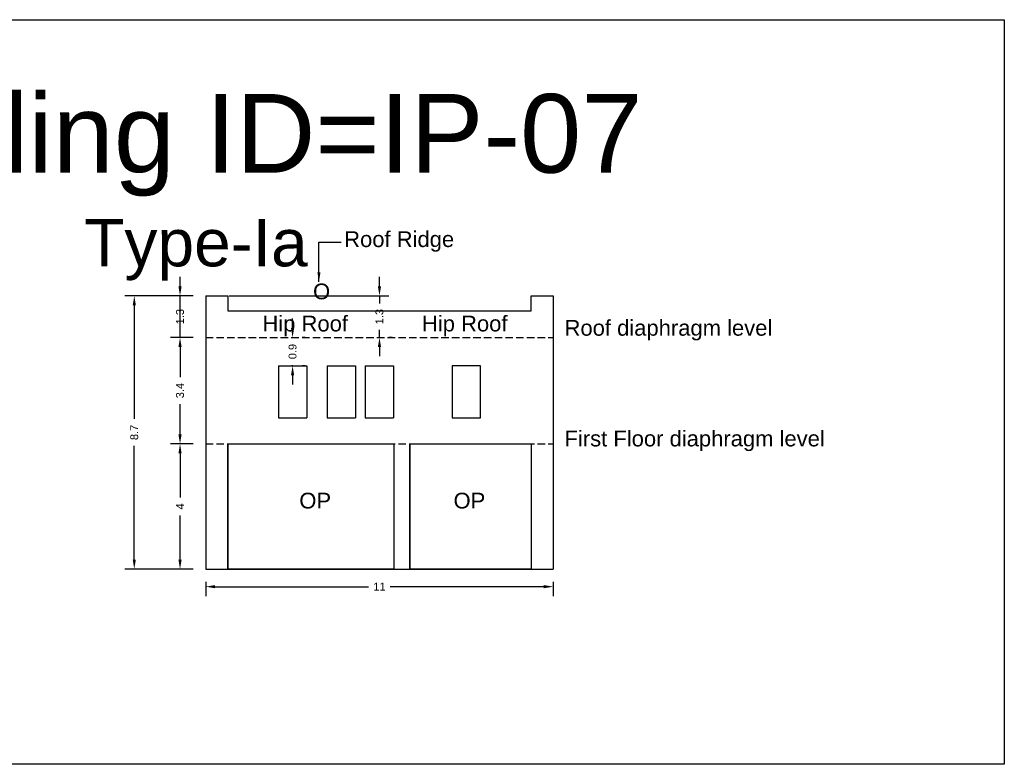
# Model space of a CAD drawing. Header units: metres. Extents: x 3416658 to 3417184, y -6712896 to -6712690.
# Tile 51 of 58: x 3417017 to 3417048, y -6712714 to -6712690. Entities that reach past the tile are written whole.
import ezdxf

# ---------------------------------------------------------------- set-up
doc = ezdxf.new("R2010")
doc.units = ezdxf.units.M
doc.linetypes.add('ACAD_ISO02W100', pattern=[15, 12, -3])
doc.layers.add('Dotted', color=7, linetype='ACAD_ISO02W100', plot=False)
doc.styles.get("Standard").update_dxf_attribs({"font": 'arial.ttf'})
doc.dimstyles.new('ISO-25', dxfattribs={"dimtxt": 0.25, "dimasz": 0.3, "dimexe": 0.3, "dimexo": 0.4, "dimgap": 0.2, "dimtad": 0, "dimdec": 1, "dimdsep": 46, "dimtxsty": 'Standard', "dimcen": 2.5, "dimadec": 0, "dimazin": 0, "dimtfac": 1, "dimtdec": 1, "dimtmove": 0, "dimatfit": 3, "dimfxl": 1, "dimarcsym": 0})

# ---------------------------------------------------------------- blocks, each defined once
blk = doc.blocks.new('*D45')
at = {"color": 0, "lineweight": -2, "transparency": 16777216}
for p, q in [((3417022.367, -6712703.556), (3417021.652, -6712703.556)), ((3417021.952, -6712703.856), (3417021.952, -6712705.26)), ((3417021.952, -6712707.236), (3417021.952, -6712705.832)), ((3417022.367, -6712707.536), (3417021.652, -6712707.536))]:
    blk.add_line(p, q, dxfattribs=at)
at = {"color": 0, "transparency": 16777216}
for points in [[(3417021.902, -6712703.856), (3417022.002, -6712703.856), (3417021.952, -6712703.556)], [(3417021.902, -6712707.236), (3417022.002, -6712707.236), (3417021.952, -6712707.536)]]:
    blk.add_solid(points, dxfattribs=at)
at = {"layer": 'Defpoints', "color": 0, "transparency": 16777216}
for p in [(3417021.952, -6712703.556), (3417022.767, -6712703.556), (3417022.767, -6712707.536)]:
    blk.add_point(p, dxfattribs=at)
at = {"color": 0, "transparency": 16777216, "insert": (3417021.952, -6712705.546), "char_height": 0.25, "attachment_point": 5, "rotation": 90}
blk.add_mtext('4', dxfattribs=at)
blk = doc.blocks.new('*D46')
at = {"color": 0, "lineweight": -2, "transparency": 16777216}
for p, q in [((3417022.367, -6712700.176), (3417021.652, -6712700.176)), ((3417021.952, -6712700.476), (3417021.952, -6712701.439)), ((3417021.952, -6712703.256), (3417021.952, -6712702.293)), ((3417022.367, -6712703.556), (3417021.652, -6712703.556))]:
    blk.add_line(p, q, dxfattribs=at)
at = {"color": 0, "transparency": 16777216}
for points in [[(3417021.902, -6712700.476), (3417022.002, -6712700.476), (3417021.952, -6712700.176)], [(3417021.902, -6712703.256), (3417022.002, -6712703.256), (3417021.952, -6712703.556)]]:
    blk.add_solid(points, dxfattribs=at)
at = {"layer": 'Defpoints', "color": 0, "transparency": 16777216}
for p in [(3417021.952, -6712700.176), (3417022.767, -6712700.176), (3417022.767, -6712703.556)]:
    blk.add_point(p, dxfattribs=at)
at = {"color": 0, "transparency": 16777216, "insert": (3417021.952, -6712701.866), "char_height": 0.25, "attachment_point": 5, "rotation": 90}
blk.add_mtext('3.4', dxfattribs=at)
blk = doc.blocks.new('*D47')
at = {"color": 0, "lineweight": -2, "transparency": 16777216}
for p, q in [((3417021.952, -6712698.556), (3417021.952, -6712698.256)), ((3417022.367, -6712698.856), (3417021.652, -6712698.856)), ((3417021.952, -6712700.176), (3417021.952, -6712698.856)), ((3417022.367, -6712700.176), (3417021.652, -6712700.176)), ((3417021.952, -6712700.476), (3417021.952, -6712700.776))]:
    blk.add_line(p, q, dxfattribs=at)
at = {"color": 0, "transparency": 16777216}
for points in [[(3417021.902, -6712698.556), (3417022.002, -6712698.556), (3417021.952, -6712698.856)], [(3417021.902, -6712700.476), (3417022.002, -6712700.476), (3417021.952, -6712700.176)]]:
    blk.add_solid(points, dxfattribs=at)
at = {"layer": 'Defpoints', "color": 0, "transparency": 16777216}
for p in [(3417021.952, -6712698.856), (3417022.767, -6712698.856), (3417022.767, -6712700.176)]:
    blk.add_point(p, dxfattribs=at)
at = {"color": 0, "transparency": 16777216, "insert": (3417021.952, -6712699.516), "char_height": 0.25, "attachment_point": 5, "rotation": 90}
blk.add_mtext('1.3', dxfattribs=at)
blk = doc.blocks.new('*D48')
at = {"color": 0, "lineweight": -2, "transparency": 16777216}
for p, q in [((3417022.367, -6712698.856), (3417020.199, -6712698.856)), ((3417020.499, -6712699.156), (3417020.499, -6712702.768)), ((3417020.499, -6712707.236), (3417020.499, -6712703.624)), ((3417022.367, -6712707.536), (3417020.199, -6712707.536))]:
    blk.add_line(p, q, dxfattribs=at)
at = {"color": 0, "transparency": 16777216}
for points in [[(3417020.449, -6712699.156), (3417020.549, -6712699.156), (3417020.499, -6712698.856)], [(3417020.449, -6712707.236), (3417020.549, -6712707.236), (3417020.499, -6712707.536)]]:
    blk.add_solid(points, dxfattribs=at)
at = {"layer": 'Defpoints', "color": 0, "transparency": 16777216}
for p in [(3417020.499, -6712698.856), (3417022.767, -6712698.856), (3417022.767, -6712707.536)]:
    blk.add_point(p, dxfattribs=at)
at = {"color": 0, "transparency": 16777216, "insert": (3417020.499, -6712703.196), "char_height": 0.25, "attachment_point": 5, "rotation": 90}
blk.add_mtext('8.7', dxfattribs=at)
blk = doc.blocks.new('*D49')
at = {"color": 0, "lineweight": -2, "transparency": 16777216}
for p, q in [((3417028.287, -6712698.556), (3417028.287, -6712698.256)), ((3417023.517, -6712698.856), (3417028.587, -6712698.856)), ((3417028.287, -6712698.856), (3417028.287, -6712699.1)), ((3417028.287, -6712700.176), (3417028.287, -6712699.932)), ((3417028.687, -6712700.176), (3417028.587, -6712700.176)), ((3417028.287, -6712700.476), (3417028.287, -6712700.776))]:
    blk.add_line(p, q, dxfattribs=at)
at = {"color": 0, "transparency": 16777216}
for points in [[(3417028.237, -6712698.556), (3417028.337, -6712698.556), (3417028.287, -6712698.856)], [(3417028.237, -6712700.476), (3417028.337, -6712700.476), (3417028.287, -6712700.176)]]:
    blk.add_solid(points, dxfattribs=at)
at = {"layer": 'Defpoints', "color": 0, "transparency": 16777216}
for p in [(3417023.117, -6712698.856), (3417028.287, -6712698.856), (3417028.287, -6712700.176)]:
    blk.add_point(p, dxfattribs=at)
at = {"color": 0, "transparency": 16777216, "insert": (3417028.287, -6712699.516), "char_height": 0.25, "attachment_point": 5, "rotation": 90}
blk.add_mtext('1.3', dxfattribs=at)
blk = doc.blocks.new('*D50')
at = {"color": 0, "lineweight": -2, "transparency": 16777216}
for p, q in [((3417022.767, -6712707.936), (3417022.767, -6712708.395)), ((3417033.807, -6712707.936), (3417033.807, -6712708.395)), ((3417023.067, -6712708.095), (3417027.944, -6712708.095)), ((3417033.507, -6712708.095), (3417028.631, -6712708.095))]:
    blk.add_line(p, q, dxfattribs=at)
at = {"color": 0, "transparency": 16777216}
for points in [[(3417023.067, -6712708.045), (3417023.067, -6712708.145), (3417022.767, -6712708.095)], [(3417033.507, -6712708.045), (3417033.507, -6712708.145), (3417033.807, -6712708.095)]]:
    blk.add_solid(points, dxfattribs=at)
at = {"layer": 'Defpoints', "color": 0, "transparency": 16777216}
for p in [(3417022.767, -6712707.536), (3417033.807, -6712707.536), (3417033.807, -6712708.095)]:
    blk.add_point(p, dxfattribs=at)
at = {"color": 0, "transparency": 16777216, "insert": (3417028.287, -6712708.095), "char_height": 0.25, "attachment_point": 5}
blk.add_mtext('11', dxfattribs=at)
blk = doc.blocks.new('*D51')
at = {"color": 0, "lineweight": -2, "transparency": 16777216}
for p, q in [((3417025.527, -6712699.876), (3417025.527, -6712699.576)), ((3417025.527, -6712700.176), (3417025.527, -6712700.198)), ((3417025.927, -6712700.176), (3417025.827, -6712700.176)), ((3417025.527, -6712701.076), (3417025.527, -6712701.054)), ((3417025.927, -6712701.076), (3417025.827, -6712701.076)), ((3417025.527, -6712701.376), (3417025.527, -6712701.676))]:
    blk.add_line(p, q, dxfattribs=at)
at = {"color": 0, "transparency": 16777216}
for points in [[(3417025.477, -6712699.876), (3417025.577, -6712699.876), (3417025.527, -6712700.176)], [(3417025.477, -6712701.376), (3417025.577, -6712701.376), (3417025.527, -6712701.076)]]:
    blk.add_solid(points, dxfattribs=at)
at = {"layer": 'Defpoints', "color": 0, "transparency": 16777216}
for p in [(3417025.527, -6712700.176), (3417025.527, -6712700.176), (3417025.527, -6712701.076)]:
    blk.add_point(p, dxfattribs=at)
at = {"color": 0, "transparency": 16777216, "insert": (3417025.527, -6712700.626), "char_height": 0.25, "attachment_point": 5, "rotation": 90}
blk.add_mtext('0.9', dxfattribs=at)

msp = doc.modelspace()

# ---------------------------------------------------------------- linework, layer by layer
for points in [[(3417004.901, -6712690.082), (3417048.135, -6712690.082), (3417048.135, -6712713.738), (3417004.901, -6712713.738)], [(3417031.497, -6712701.076), (3417030.597, -6712701.076), (3417030.597, -6712702.726), (3417031.497, -6712702.726)], [(3417023.467, -6712703.556), (3417028.748, -6712703.556), (3417028.748, -6712707.536), (3417023.467, -6712707.536)], [(3417029.248, -6712703.556), (3417033.107, -6712703.556), (3417033.107, -6712707.536), (3417029.248, -6712707.536)]]:
    msp.add_lwpolyline(points, close=True)
for points in [[(3417022.767, -6712698.856), (3417022.767, -6712707.536)], [(3417022.767, -6712698.856), (3417023.467, -6712698.856), (3417023.467, -6712699.336), (3417033.107, -6712699.336), (3417033.107, -6712698.856), (3417033.807, -6712698.856)], [(3417033.807, -6712698.856), (3417033.807, -6712707.536)], [(3417025.077, -6712701.076), (3417025.977, -6712701.076)], [(3417025.077, -6712701.076), (3417025.077, -6712702.726)], [(3417025.977, -6712701.076), (3417025.977, -6712702.726)], [(3417026.63, -6712701.076), (3417026.63, -6712702.726)], [(3417026.63, -6712701.076), (3417027.53, -6712701.076)], [(3417027.53, -6712701.076), (3417027.53, -6712702.726)], [(3417027.837, -6712701.076), (3417027.837, -6712702.726)], [(3417027.837, -6712701.076), (3417028.737, -6712701.076)], [(3417028.737, -6712701.076), (3417028.737, -6712702.726)], [(3417025.077, -6712702.726), (3417025.977, -6712702.726)], [(3417026.63, -6712702.726), (3417027.53, -6712702.726)], [(3417027.837, -6712702.726), (3417028.737, -6712702.726)], [(3417023.467, -6712703.556), (3417023.467, -6712707.536)], [(3417028.748, -6712703.556), (3417028.748, -6712707.536)], [(3417029.248, -6712703.556), (3417029.248, -6712707.536)], [(3417033.107, -6712703.556), (3417033.107, -6712707.536)], [(3417022.767, -6712707.536), (3417033.807, -6712707.536)]]:
    msp.add_lwpolyline(points)
at = {"layer": 'Dotted', "ltscale": 0.02}
for points in [[(3417022.767, -6712700.176), (3417033.807, -6712700.176)], [(3417022.767, -6712703.556), (3417033.807, -6712703.556)]]:
    msp.add_lwpolyline(points, dxfattribs=at)

# ---------------------------------------------------------------- texts
for s, heights, insert, char_height, attachment_point in [('Building ID=IP-07', [0.517], (3417009.366, -6712692.443), 2.5, 1), ('Type-Ia  ', [0.517], (3417018.906, -6712696.418), 1.5, 1), ('Roof Ridge', [0], (3417030.66, -6712696.805), 0.5, 3), ('O', [0], (3417026.177, -6712698.465), 0.5, 1), ('Hip Roof', [0], (3417024.57, -6712699.486), 0.5, 1), ('Hip Roof', [0], (3417029.637, -6712699.486), 0.5, 1), ('Roof diaphragm level ', [0], (3417034.166, -6712699.622), 0.5, 1), ('\\pxt6;First Floor diaphragm level', [0], (3417034.165, -6712703.139), 0.5, 1), ('OP', [0], (3417025.741, -6712705.111), 0.5, 1), ('OP', [0], (3417030.64, -6712705.111), 0.5, 1)]:
    msp.add_mtext_dynamic_manual_height_columns(s, width=67.86454, gutter_width=12.5, heights=heights, dxfattribs=dict(insert=insert, char_height=char_height, attachment_point=attachment_point))

# ---------------------------------------------------------------- dimensions: what is measured, and where the dimension line sits
dim = msp.add_linear_dim(base=(3417021.952, -6712698.856), p1=(3417022.767, -6712700.176), p2=(3417022.767, -6712698.856), angle=90, dimstyle='ISO-25', override={"dimtmove": 1})
dim.commit()
dim.dimension.update_dxf_attribs({"geometry": '*D47', "text_midpoint": (3417021.952, -6712699.516), "dimtype": 160})
dim = msp.add_linear_dim(base=(3417028.287, -6712698.856), p1=(3417028.287, -6712700.176), p2=(3417023.117, -6712698.856), angle=90, dimstyle='ISO-25')
dim.commit()
dim.dimension.update_dxf_attribs({"geometry": '*D49', "text_midpoint": (3417028.287, -6712699.516), "dimtype": 160})
for base, p1, p2, picture, middle in [((3417020.499, -6712698.856), (3417022.767, -6712707.536), (3417022.767, -6712698.856), '*D48', (3417020.499, -6712703.196)), ((3417025.527, -6712700.176), (3417025.527, -6712701.076), (3417025.527, -6712700.176), '*D51', (3417025.527, -6712700.626)), ((3417021.952, -6712703.556), (3417022.767, -6712707.536), (3417022.767, -6712703.556), '*D45', (3417021.952, -6712705.546))]:
    dim = msp.add_linear_dim(base=base, p1=p1, p2=p2, angle=90, dimstyle='ISO-25')
    dim.commit()
    dim.dimension.update_dxf_attribs({"geometry": picture, "text_midpoint": middle})
dim = msp.add_linear_dim(base=(3417021.952, -6712700.176), p1=(3417022.767, -6712703.556), p2=(3417022.767, -6712700.176), angle=90, dimstyle='ISO-25', override={"dimtmove": 1})
dim.commit()
dim.dimension.update_dxf_attribs({"geometry": '*D46', "text_midpoint": (3417021.952, -6712701.866)})
dim = msp.add_linear_dim(base=(3417033.807, -6712708.095), p1=(3417022.767, -6712707.536), p2=(3417033.807, -6712707.536), dimstyle='ISO-25')
dim.commit()
dim.dimension.update_dxf_attribs({"geometry": '*D50', "text_midpoint": (3417028.287, -6712708.095)})

# ---------------------------------------------------------------- leaders
at = {"layer": 'Dotted'}
msp.add_leader([(3417026.365, -6712698.406), (3417026.365, -6712697.148), (3417027.069, -6712697.148)], dimstyle='ISO-25', override={"dimgap": 0.625, "dimtad": 0}, dxfattribs=at)

doc.saveas('drawing.dxf')
